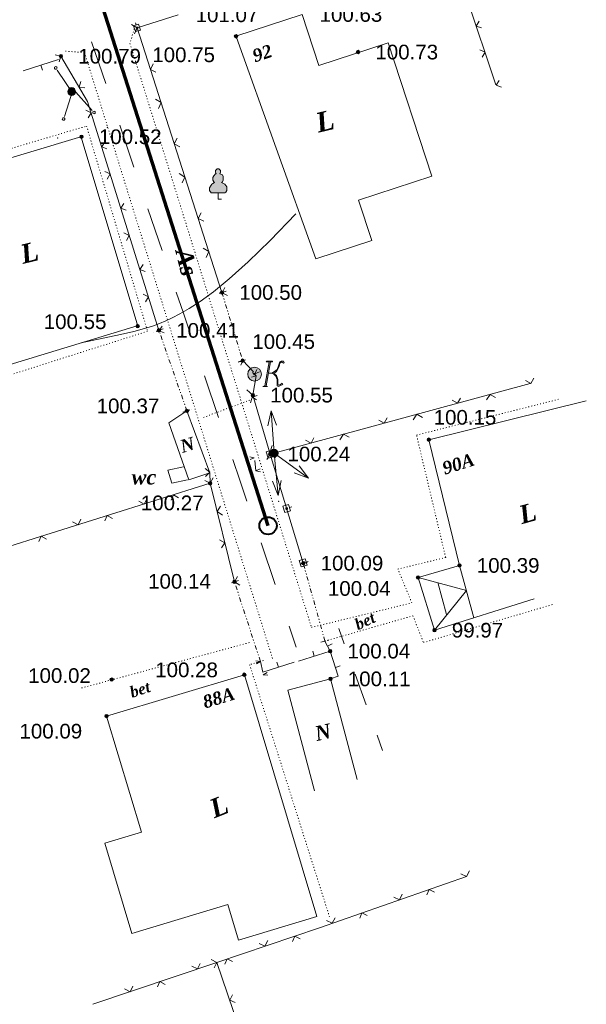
# Model space of a CAD drawing. Header units: millimetres. Extents: x 9396 to 25236, y 15106 to 31102.
# Tile 183 of 256: x 11044 to 11110, y 16645 to 16759. Entities that reach past the tile are written whole.
import ezdxf
from ezdxf.enums import TextEntityAlignment as Align

# ---------------------------------------------------------------- set-up
doc = ezdxf.new("R2010")
doc.units = ezdxf.units.MM
for name, pattern in [('DIVIDE', [1.25, 0.5, -0.25, 0, -0.25, 0, -0.25]), ('DOT', [0.25, 0, -0.25]), ('HIDDEN', [0.375, 0.25, -0.125])]:
    doc.linetypes.add(name, pattern=pattern)
for name, color, linetype, lineweight, true_color in [('1001010', 7, 'Continuous', 9, 0x000000), ('10010110', 7, 'Continuous', 20, 0xa25100), ('1070000', 7, 'DOT', 9, 0x000000), ('2030012', 7, 'Continuous', 9, 0x000000), ('21100200', 7, 'HIDDEN', 0, 0x800080), ('3000105', 7, 'DIVIDE', 9, 0x000000), ('3000130', 7, 'Continuous', 9, 0x000000), ('3000220', 7, 'Continuous', 9, 0x000000), ('3000260', 7, 'Continuous', 9, 0x000000), ('4000210', 7, 'Continuous', 9, 0x000000), ('5010210', 7, 'Continuous', 20, 0x008000), ('5010410', 7, 'Continuous', 9, 0x000000), ('6011210', 1, 'Continuous', 9, 0xff0000), ('9010110', 7, 'Continuous', 9, 0x000000)]:
    doc.layers.add(name, color=color, linetype=linetype, lineweight=lineweight, true_color=true_color)
doc.layers.add('Канализация', color=1, linetype='Continuous', lineweight=70)
doc.layers.add('Колодец канал', color=3, linetype='Continuous', lineweight=40)
doc.styles.add('1', font='timesbi.ttf', dxfattribs={"height": 0.0012697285})
doc.styles.add('10', font='timesbi.ttf', dxfattribs={"height": 0.001481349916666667})
doc.styles.add('9', font='timesbi.ttf', dxfattribs={"height": 0.001692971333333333})
doc.styles.add('F2', font='arial.ttf', dxfattribs={"height": 0.001692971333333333})

# ---------------------------------------------------------------- blocks, each defined once
blk = doc.blocks.new('SYMBOL21100200')
at = {"true_color": 0x800080}
h = blk.add_hatch(color=216, dxfattribs=at)
edge = h.paths.add_edge_path()
edge.add_arc((0, 0), 0.1, 0, 360)
at = {"color": 216, "linetype": 'Continuous', "lineweight": 0, "true_color": 0x800080}
blk.add_circle((0, 0), 0.1, dxfattribs=at)
blk = doc.blocks.new('SYMBOL4000210')
at = {"true_color": 0xffffff}
blk.add_hatch(color=7, dxfattribs=at).paths.add_polyline_path([(0.05, 1.75), (-0.05, 1.75), (-0.15, 1.65), (-0.15, 1.55), (-0.1, 1.45), (-0.15, 1.45), (-0.25, 1.35), (-0.3, 1.25), (-0.3, 1.1), (-0.25, 1), (-0.2, 0.95), (-0.3, 0.9), (-0.35, 0.85), (-0.4, 0.8), (-0.5, 0.65), (-0.5, 0.5), (-0.4, 0.35), (-0.3, 0.35), (-0.1, 0.35), (0, 0.35), (0.15, 0.35), (0.4, 0.35), (0.45, 0.4), (0.5, 0.5), (0.5, 0.7), (0.4, 0.85), (0.2, 0.95), (0.25, 1), (0.3, 1.1), (0.3, 1.3), (0.25, 1.4), (0.1, 1.45), (0.15, 1.55), (0.15, 1.65)])
at = {"color": 18, "linetype": 'Continuous', "lineweight": 0, "true_color": 0x000000, "flags": 128}
blk.add_lwpolyline([(0.05, 1.75), (-0.05, 1.75), (-0.15, 1.65), (-0.15, 1.55), (-0.1, 1.45), (-0.15, 1.45), (-0.25, 1.35), (-0.3, 1.25), (-0.3, 1.1), (-0.25, 1), (-0.2, 0.95), (-0.3, 0.9), (-0.35, 0.85), (-0.4, 0.8), (-0.5, 0.65), (-0.5, 0.5), (-0.4, 0.35), (-0.3, 0.35), (-0.1, 0.35), (0, 0.35), (0.15, 0.35), (0.4, 0.35), (0.45, 0.4), (0.5, 0.5), (0.5, 0.7), (0.4, 0.85), (0.2, 0.95), (0.25, 1), (0.3, 1.1), (0.3, 1.3), (0.25, 1.4), (0.1, 1.45), (0.15, 1.55), (0.15, 1.65), (0.05, 1.75)], close=True, dxfattribs=at)
blk.add_lwpolyline([(0, 0.35), (0, 0), (0.2, 0)], dxfattribs=at)
blk = doc.blocks.new('SYMBOL5010410')
at = {"true_color": 0xffffff}
for points in [[(0.6715, 0.711), (0.8295, 0.711), (0.5925, -0.6715), (0.474, -0.711), (0.7505, -0.711), (0.6715, -0.6715), (0.9085, 0.711), (1.027, 0.711), (1.027, 0.7505), (0.711, 0.7505)], [(1, 0.05), (1.15, 0.15), (1.3035, 0.2765), (1.3825, 0.474), (1.4615, 0.711), (1.5405, 0.7505), (1.659, 0.7505), (1.6985, 0.6715), (1.659, 0.632), (1.58, 0.6715), (1.5405, 0.711), (1.4615, 0.632), (1.422, 0.4345), (1.264, 0.158), (1.106, 0.0395), (1.264, -0.079), (1.343, -0.316), (1.343, -0.553), (1.3825, -0.632), (1.501, -0.5925), (1.58, -0.5135), (1.6195, -0.5925), (1.4615, -0.6715), (1.3825, -0.711), (1.3035, -0.6715), (1.3035, -0.553), (1.3035, -0.316), (1.2245, -0.1185), (1.106, 0)], [(-0.0395, -0.0395), (0.0395, -0.0395), (0.0395, 0.0395), (-0.0395, 0.0395)]]:
    blk.add_hatch(color=7, dxfattribs=at).paths.add_polyline_path(points)
h = blk.add_hatch(color=7, dxfattribs=at)
edge = h.paths.add_edge_path()
edge.add_arc((0, 0), 0.395, 0, 360)
at = {"color": 18, "linetype": 'Continuous', "lineweight": 0, "true_color": 0x000000, "flags": 128}
for points in [[(0.6715, 0.711), (0.8295, 0.711), (0.5925, -0.6715), (0.474, -0.711), (0.7505, -0.711), (0.6715, -0.6715), (0.9085, 0.711), (1.027, 0.711), (1.027, 0.7505), (0.711, 0.7505), (0.6715, 0.711)], [(1, 0.05), (1, 0.05), (1.15, 0.15), (1.3035, 0.2765), (1.3825, 0.474), (1.4615, 0.711), (1.5405, 0.7505), (1.659, 0.7505), (1.6985, 0.6715), (1.659, 0.632), (1.58, 0.6715), (1.5405, 0.711), (1.4615, 0.632), (1.422, 0.4345), (1.264, 0.158), (1.106, 0.0395), (1.264, -0.079), (1.343, -0.316), (1.343, -0.553), (1.3825, -0.632), (1.501, -0.5925), (1.58, -0.5135), (1.6195, -0.5925), (1.4615, -0.6715), (1.3825, -0.711), (1.3035, -0.6715), (1.3035, -0.553), (1.3035, -0.316), (1.2245, -0.1185), (1.106, 0), (1, 0.05)], [(-0.0395, -0.0395), (0.0395, -0.0395), (0.0395, 0.0395), (-0.0395, 0.0395)]]:
    blk.add_lwpolyline(points, close=True, dxfattribs=at)
blk.add_lwpolyline([(1, 0.05), (0.8, 0.05)], dxfattribs=at)
at = {"color": 3, "linetype": 'Continuous', "lineweight": 0, "true_color": 0x00ea00}
blk.add_circle((0, 0), 0.395, dxfattribs=at)
blk = doc.blocks.new('SYMBOL2030012')
at = {"true_color": 0xffffff}
h = blk.add_hatch(color=7, dxfattribs=at)
edge = h.paths.add_edge_path()
edge.add_arc((0, 0), 0.225, 0, 360)
at = {"true_color": 0x000000}
h = blk.add_hatch(color=18, dxfattribs=at)
edge = h.paths.add_edge_path()
edge.add_arc((0, 0), 0.05, 0, 360)
at = {"color": 18, "linetype": 'Continuous', "lineweight": 0, "true_color": 0x000000}
for radius in [0.225, 0.05]:
    blk.add_circle((0, 0), radius, dxfattribs=at)

msp = doc.modelspace()

# ---------------------------------------------------------------- linework, layer by layer
at = {"layer": '1001010', "color": 253}
for p, q in [((11051.42659698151, 16745.19915991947), (11057.94164498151, 16723.35961991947)), ((11057.86903498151, 16723.38377991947), (11039.82429298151, 16717.92103991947)), ((11061.52263098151, 16712.21477991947), (11063.60941898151, 16713.58171991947)), ((11095.04828098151, 16695.73485991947), (11096.72801698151, 16689.69259991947)), ((11092.55607098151, 16693.76361991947), (11093.56494298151, 16690.06269991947)), ((11070.23921698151, 16683.10909991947), (11054.34083498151, 16678.32925991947)), ((11080.18680898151, 16682.63201991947), (11075.24610898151, 16681.32155991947)), ((11080.18667098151, 16682.63185991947), (11083.26317298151, 16671.03305991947)), ((11075.24608698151, 16681.32145991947), (11078.32258898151, 16669.72265991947))]:
    msp.add_line(p, q, dxfattribs=at)
for points in [[(11069.27174498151, 16756.84675991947, 0), (11076.91848498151, 16759.35115991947, 0), (11078.84841498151, 16753.45905991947, 0), (11086.83090898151, 16756.07385991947, 0)], [(11069.32887698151, 16756.68991991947, 0), (11078.47294098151, 16731.15385991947, 0), (11084.93508898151, 16733.27065991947, 0), (11083.41593898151, 16737.90825991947, 0), (11091.87400498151, 16740.67865991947, 0), (11086.83090898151, 16756.07385991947, 0)], [(11051.48897298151, 16745.26573991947, 0), (11033.41115698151, 16739.82465991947, 0), (11039.92636698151, 16717.98505991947, 0)], [(11109.68766698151, 16714.75789991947, 0), (11091.51985098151, 16710.25331991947, 0), (11095.04828098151, 16695.73485991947, 0), (11090.27414898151, 16694.34611991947, 0), (11092.18551698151, 16688.26237991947, 0), (11103.66037698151, 16691.87951991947, 0)], [(11063.60941898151, 16713.58171991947, 0), (11066.24319698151, 16706.43851991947, 0), (11063.82720698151, 16705.62851991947, 0), (11061.52263098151, 16712.21477991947, 0)], [(11063.68587298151, 16705.61481991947, 0), (11061.89168898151, 16705.22731991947, 0), (11061.40084498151, 16706.75207991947, 0), (11063.23608498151, 16707.11387991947, 0)], [(11090.27414898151, 16694.34611991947, 0), (11095.88729898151, 16692.85521991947, 0), (11092.18551698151, 16688.26237991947, 0)], [(11070.23921698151, 16683.10909991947, 0), (11078.58462698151, 16655.20679991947, 0), (11069.55013698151, 16652.47345991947, 0), (11068.31761298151, 16656.57225991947, 0)], [(11054.34083498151, 16678.32925991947, 0), (11058.37213698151, 16664.92185991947, 0), (11054.13907898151, 16663.64905991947, 0), (11057.26622698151, 16653.24905991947, 0), (11068.31761298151, 16656.57225991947, 0)]]:
    msp.add_polyline3d(points, dxfattribs=at)
at = {"layer": '10010110'}
msp.add_polyline3d([(11076.17811498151, 16736.35077991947, 0), (11073.20878330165, 16733.26960171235, 0), (11070.66224216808, 16730.79100817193, 0), (11068.49685818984, 16728.83949091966, 0), (11066.67099797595, 16727.33954157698, 0), (11065.14302813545, 16726.21565176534, 0), (11063.87131527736, 16725.39231310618, 0), (11062.81422601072, 16724.79401722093, 0), (11061.93012694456, 16724.34525573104, 0), (11061.16825233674, 16723.97902024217, 0), (11060.44130704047, 16723.6623022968, 0), (11059.65286355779, 16723.37059342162, 0), (11058.70649439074, 16723.07938514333, 0), (11057.50577204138, 16722.76416898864, 0), (11055.95426901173, 16722.40043648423, 0), (11053.95555780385, 16721.9636791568, 0), (11051.41321091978, 16721.42938853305, 0)], dxfattribs=at)
at = {"layer": '1070000', "color": 253}
for p, q in [((11070.85513298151, 16714.82519991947), (11065.47071698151, 16712.80651991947)), ((11051.46686898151, 16681.58423991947), (11070.85039498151, 16686.83281991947))]:
    msp.add_line(p, q, dxfattribs=at)
for points in [[(11057.53536237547, 16757.70268600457, 0), (11057.04452596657, 16756.00442325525, 0), (11077.98455898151, 16688.58233991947, 0)], [(11049.60098540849, 16755.11459604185, 0), (11051.80449064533, 16754.95750517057, 0), (11073.54208498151, 16684.81411991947, 0)], [(11030.70460898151, 16748.70311991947, 0), (11033.00074498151, 16740.81713991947, 0), (11052.03651098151, 16746.46715991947, 0), (11059.07142898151, 16722.77677991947, 0), (11035.07833498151, 16715.14431991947, 0), (11032.50210498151, 16723.47063991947, 0), (11034.18759098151, 16724.16449991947, 0), (11027.25175698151, 16747.45837991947, 0)], [(11077.98455898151, 16688.58233991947, 0), (11089.56078098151, 16691.40847991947, 0), (11087.94622698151, 16695.31127991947, 0), (11093.46512298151, 16696.65705991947, 0), (11090.10247698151, 16710.78783991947, 0), (11106.65916298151, 16714.95977991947, 0)], [(11079.53882898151, 16686.99901991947, 0), (11089.69512298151, 16689.92811991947, 0), (11090.90602698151, 16686.83281991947, 0), (11105.98215898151, 16691.27391991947, 0)], [(11072.09727098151, 16684.65075991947, 0), (11070.84995898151, 16684.27581991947, 0), (11080.13248298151, 16654.93763991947, 0)]]:
    msp.add_polyline3d(points, dxfattribs=at)
at = {"layer": '3000105', "color": 253}
for p, q in [((11068.13767869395, 16727.4087518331), (11067.08495732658, 16727.08972562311)), ((11067.65916898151, 16727.26373991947), (11070.04774098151, 16719.38193991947)), ((11060.8550901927, 16723.04334977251), (11059.81589112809, 16722.68270409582)), ((11063.60941898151, 16713.58171991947), (11060.38272698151, 16722.87941991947)), ((11069.56923126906, 16719.23692800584), (11070.62195263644, 16719.55595421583)), ((11063.13705577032, 16713.41779006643), (11064.17625483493, 16713.77843574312)), ((11077.51997724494, 16696.12184420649), (11076.46021906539, 16695.82703477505)), ((11079.53882898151, 16686.99901991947), (11077.03826898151, 16695.98783991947)), ((11069.5743386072, 16694.00149578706), (11068.52852543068, 16693.66050487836)), ((11072.09727098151, 16684.65075991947), (11069.09896898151, 16693.84649991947)), ((11079.05712071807, 16686.86501563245), (11080.11687889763, 16687.15982506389)), ((11071.62190135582, 16684.49576405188), (11072.66771453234, 16684.83675496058))]:
    msp.add_line(p, q, dxfattribs=at)
at = {"layer": '3000130', "color": 253}
for p, q in [((11057.86632098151, 16757.80393991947), (11062.61798098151, 16759.31745991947)), ((11057.68088953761, 16758.37672905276), (11057.76088953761, 16758.13672905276)), ((11073.22010898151, 16708.59029991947), (11077.03826898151, 16695.98783991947)), ((11073.79088953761, 16708.76672905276), (11073.55088953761, 16708.69672905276)), ((11075.70088953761, 16702.48672905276), (11075.46088953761, 16702.40672905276)), ((11077.60088953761, 16696.20672905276), (11077.36088953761, 16696.12672905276))]:
    msp.add_line(p, q, dxfattribs=at)
for points in [[(11057.69088953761, 16757.37672905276, 0), (11058.26088953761, 16757.55672905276, 0), (11058.04088953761, 16758.22672905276, 0), (11057.47088953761, 16758.04672905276, 0), (11057.69088953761, 16757.37672905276, 0)], [(11057.87088953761, 16757.70672905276, 0), (11057.91088953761, 16757.72672905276, 0), (11057.95088953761, 16757.75672905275, 0), (11057.96088953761, 16757.80672905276, 0), (11057.95088953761, 16757.84672905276, 0), (11057.91088953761, 16757.88672905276, 0), (11057.87088953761, 16757.89672905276, 0), (11057.82088953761, 16757.88672905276, 0), (11057.78088953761, 16757.84672905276, 0), (11057.77088953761, 16757.80672905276, 0), (11057.78088953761, 16757.75672905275, 0), (11057.82088953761, 16757.72672905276, 0), (11057.87088953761, 16757.70672905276, 0)], [(11072.77088953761, 16708.85672905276, 0), (11073.00088953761, 16708.12672905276, 0), (11073.67088953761, 16708.32672905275, 0), (11073.44088953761, 16709.05672905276, 0), (11072.77088953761, 16708.85672905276, 0)], [(11073.22088953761, 16708.48672905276, 0), (11073.27088953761, 16708.49672905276, 0), (11073.31088953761, 16708.53672905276, 0), (11073.32088953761, 16708.58672905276, 0), (11073.31088953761, 16708.64672905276, 0), (11073.27088953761, 16708.67672905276, 0), (11073.22088953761, 16708.69672905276, 0), (11073.17088953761, 16708.67672905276, 0), (11073.13088953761, 16708.64672905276, 0), (11073.11088953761, 16708.58672905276, 0), (11073.13088953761, 16708.53672905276, 0), (11073.17088953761, 16708.49672905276, 0), (11073.22088953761, 16708.48672905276, 0)], [(11074.68088953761, 16702.57672905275, 0), (11074.90088953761, 16701.84672905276, 0), (11075.57088953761, 16702.04672905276, 0), (11075.35088953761, 16702.77672905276, 0), (11074.68088953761, 16702.57672905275, 0)], [(11075.12088953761, 16702.20672905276, 0), (11075.17088953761, 16702.21672905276, 0), (11075.21088953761, 16702.25672905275, 0), (11075.23088953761, 16702.30672905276, 0), (11075.21088953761, 16702.36672905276, 0), (11075.17088953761, 16702.39672905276, 0), (11075.12088953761, 16702.41672905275, 0), (11075.07088953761, 16702.39672905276, 0), (11075.03088953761, 16702.36672905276, 0), (11075.02088953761, 16702.30672905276, 0), (11075.03088953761, 16702.25672905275, 0), (11075.07088953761, 16702.21672905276, 0), (11075.12088953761, 16702.20672905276, 0)], [(11076.58088953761, 16696.29672905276, 0), (11076.80088953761, 16695.55672905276, 0), (11077.47088953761, 16695.76672905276, 0), (11077.25088953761, 16696.49672905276, 0), (11076.58088953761, 16696.29672905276, 0)], [(11077.02088953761, 16695.92672905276, 0), (11077.08088953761, 16695.93672905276, 0), (11077.12088953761, 16695.97672905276, 0), (11077.13088953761, 16696.02672905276, 0), (11077.12088953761, 16696.07672905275, 0), (11077.08088953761, 16696.11672905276, 0), (11077.02088953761, 16696.13672905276, 0), (11076.97088953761, 16696.11672905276, 0), (11076.93088953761, 16696.07672905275, 0), (11076.92088953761, 16696.02672905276, 0), (11076.93088953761, 16695.97672905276, 0), (11076.97088953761, 16695.93672905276, 0), (11077.02088953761, 16695.92672905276, 0)]]:
    msp.add_polyline3d(points, close=True, dxfattribs=at)
at = {"layer": '3000220', "color": 253}
for p, q in [((11048.81088953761, 16754.14672905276), (11044.72088953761, 16752.86672905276)), ((11046.76088953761, 16753.50672905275), (11046.94088953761, 16752.93672905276)), ((11079.54088953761, 16686.99672905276), (11080.14088953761, 16685.83672905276)), ((11076.49088953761, 16684.69672905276), (11080.13088953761, 16685.83672905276)), ((11078.31088953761, 16685.26672905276), (11078.13088953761, 16685.84672905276)), ((11079.84088953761, 16686.41672905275), (11080.37088953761, 16686.69672905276)), ((11072.36088953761, 16683.40672905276), (11076.00088953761, 16684.54672905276)), ((11074.18088953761, 16683.97672905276), (11074.00088953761, 16684.54672905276)), ((11080.74088953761, 16683.94672905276), (11081.31088953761, 16684.12672905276))]:
    msp.add_line(p, q, dxfattribs=at)
msp.add_polyline3d([(11080.13088953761, 16685.83672905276, 0), (11081.06088953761, 16682.93672905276, 0), (11080.19088953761, 16682.63672905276, 0)], dxfattribs=at)
at = {"layer": '3000260', "color": 253}
for p, q in [((11093.41633284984, 16768.67189234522, 196.5827002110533), (11099.26799029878, 16751.24145219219, 171.3254322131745)), ((11057.86632098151, 16757.80393991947), (11067.65916898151, 16727.26373991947)), ((11070.04774098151, 16719.38193991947), (11071.28307098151, 16718.07289991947)), ((11071.61719298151, 16717.64327991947), (11071.22375498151, 16715.40317991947)), ((11073.22010898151, 16708.59029991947), (11103.22367698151, 16716.73629991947)), ((11071.22375498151, 16715.40317991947), (11073.22010898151, 16708.59029991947)), ((11071.57887498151, 16706.65275991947), (11071.43300898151, 16707.85973991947)), ((11066.30389298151, 16705.22425991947), (11031.62237698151, 16694.34735991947)), ((11072.09727098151, 16684.65075991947), (11072.35634298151, 16683.40671991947)), ((11067.07006898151, 16649.90341991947), (11097.85798498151, 16559.63745991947))]:
    msp.add_line(p, q, dxfattribs=at)
for points in [[(11097.33088953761, 16758.57672905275, 183.9540662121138), (11096.99088953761, 16758.01672905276, 183.9540662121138), (11097.59088953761, 16757.80672905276, 183.9540662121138)], [(11057.22088953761, 16758.18672905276, 0), (11057.87088953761, 16757.79672905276, 0), (11057.56088953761, 16757.11672905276, 0)], [(11097.39088953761, 16755.26672905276, 183.9540662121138), (11098.01088953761, 16754.98672905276, 183.9540662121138), (11097.68088953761, 16754.40672905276, 183.9540662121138)], [(11048.41088953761, 16754.68672905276, 0), (11049.08088953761, 16754.53672905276, 0), (11048.88088953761, 16753.88672905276, 0)], [(11049.07696298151, 16754.54151991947, 0), (11052.16376898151, 16749.31745991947, 0), (11060.38272698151, 16722.87941991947, 0)], [(11059.72088953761, 16753.65672905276, 0), (11059.40088953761, 16753.00672905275, 0), (11060.03088953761, 16752.68672905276, 0)], [(11099.63088953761, 16751.73672905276, 183.9540662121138), (11099.29088953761, 16751.18672905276, 183.9540662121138), (11099.89088953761, 16750.96672905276, 183.9540662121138)], [(11051.39088953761, 16751.60672905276, 0), (11051.18088953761, 16750.97672905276, 0), (11051.82088953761, 16750.88672905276, 0)], [(11059.98088953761, 16749.58672905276, 0), (11060.63088953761, 16749.18672905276, 0), (11060.32088953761, 16748.51672905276, 0)], [(11051.95088953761, 16748.31672905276, 0), (11052.57088953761, 16748.01672905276, 0), (11052.22088953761, 16747.43672905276, 0)], [(11062.48088953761, 16745.05672905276, 0), (11062.16088953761, 16744.40672905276, 0), (11062.79088953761, 16744.08672905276, 0)], [(11054.14088953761, 16744.63672905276, 0), (11053.79088953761, 16744.07672905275, 0), (11054.39088953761, 16743.83672905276, 0)], [(11054.15088953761, 16741.23672905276, 0), (11054.77088953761, 16740.93672905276, 0), (11054.43088953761, 16740.34672905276, 0)], [(11062.73088953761, 16740.98672905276, 0), (11063.39088953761, 16740.58672905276, 0), (11063.08088953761, 16739.90672905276, 0)], [(11056.34088953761, 16737.54672905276, 0), (11055.99088953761, 16736.99672905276, 0), (11056.59088953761, 16736.75672905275, 0)], [(11065.24088953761, 16736.45672905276, 0), (11064.92088953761, 16735.80672905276, 0), (11065.55088953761, 16735.48672905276, 0)], [(11056.35088953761, 16734.15672905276, 0), (11056.97088953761, 16733.84672905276, 0), (11056.63088953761, 16733.26672905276, 0)], [(11065.49088953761, 16732.38672905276, 0), (11066.14088953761, 16731.98672905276, 0), (11065.84088953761, 16731.30672905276, 0)], [(11058.55088953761, 16730.46672905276, 0), (11058.20088953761, 16729.90672905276, 0), (11058.80088953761, 16729.66672905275, 0)], [(11058.56088953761, 16727.06672905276, 0), (11059.17088953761, 16726.76672905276, 0), (11058.83088953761, 16726.18672905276, 0)], [(11067.99088953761, 16727.84672905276, 0), (11067.68088953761, 16727.20672905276, 0), (11068.31088953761, 16726.88672905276, 0)], [(11060.75088953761, 16723.37672905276, 0), (11060.40088953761, 16722.82672905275, 0), (11061.00088953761, 16722.58672905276, 0)], [(11069.52088953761, 16719.20672905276, 0), (11070.05088953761, 16719.37672905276, 0), (11069.84088953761, 16718.86672905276, 0)], [(11071.17088953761, 16718.00672905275, 0), (11071.62088953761, 16717.63672905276, 0), (11071.08088953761, 16717.45672905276, 0)], [(11071.68088953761, 16718.37672905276, 0), (11071.46088953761, 16717.87672905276, 0), (11071.97088953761, 16718.07672905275, 0)], [(11102.67088953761, 16717.10672905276, 0), (11103.28088953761, 16716.75672905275, 0), (11103.62088953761, 16717.35672905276, 0)], [(11070.52088953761, 16716.00672905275, 0), (11071.23088953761, 16715.38672905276, 0), (11070.96088953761, 16714.51672905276, 0)], [(11098.17088953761, 16714.84672905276, 0), (11098.58088953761, 16715.47672905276, 0), (11099.23088953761, 16715.13672905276, 0)], [(11071.72088953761, 16715.34672905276, 0), (11071.18088953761, 16715.17672905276, 0), (11071.63088953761, 16714.84672905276, 0)], [(11094.21088953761, 16714.80672905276, 0), (11094.83088953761, 16714.45672905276, 0), (11095.17088953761, 16715.06672905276, 0)], [(11089.72088953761, 16712.55672905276, 0), (11090.13088953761, 16713.18672905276, 0), (11090.78088953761, 16712.83672905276, 0)], [(11085.76088953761, 16712.51672905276, 0), (11086.38088953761, 16712.16672905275, 0), (11086.71088953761, 16712.77672905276, 0)], [(11081.27088953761, 16710.25672905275, 0), (11081.68088953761, 16710.88672905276, 0), (11082.33088953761, 16710.54672905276, 0)], [(11077.31088953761, 16710.21672905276, 0), (11077.93088953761, 16709.86672905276, 0), (11078.26088953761, 16710.47672905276, 0)], [(11072.82088953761, 16707.96672905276, 0), (11073.23088953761, 16708.59672905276, 0), (11073.88088953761, 16708.24672905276, 0)], [(11073.45088953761, 16709.56672905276, 0), (11073.18088953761, 16708.73672905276, 0), (11073.85088953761, 16708.21672905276, 0)], [(11070.92088953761, 16707.95672905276, 0), (11071.39088953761, 16708.16672905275, 0), (11070.88088953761, 16708.25672905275, 0)], [(11065.76088953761, 16705.98672905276, 0), (11066.24088953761, 16706.49672905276, 0), (11065.72088953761, 16706.92672905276, 0)], [(11069.09896898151, 16693.84649991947, 0), (11066.30389298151, 16705.22425991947, 0), (11066.24319698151, 16706.43851991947, 0)], [(11072.09088953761, 16706.54672905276, 0), (11071.58088953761, 16706.65672905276, 0), (11072.05088953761, 16706.88672905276, 0)], [(11066.63088953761, 16705.84672905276, 0), (11066.29088953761, 16705.21672905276, 0), (11065.68088953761, 16705.55672905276, 0)], [(11059.01088953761, 16703.45672905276, 0), (11058.67088953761, 16702.82672905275, 0), (11058.05088953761, 16703.15672905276, 0)], [(11062.64088953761, 16703.55672905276, 0), (11062.05088953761, 16703.88672905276, 0), (11061.78088953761, 16703.28672905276, 0)], [(11067.72088953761, 16701.55672905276, 0), (11067.11088953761, 16701.95672905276, 0), (11067.47088953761, 16702.56672905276, 0)], [(11051.39088953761, 16701.06672905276, 0), (11051.05088953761, 16700.43672905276, 0), (11050.43088953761, 16700.76672905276, 0)], [(11055.02088953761, 16701.15672905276, 0), (11054.43088953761, 16701.49672905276, 0), (11054.16088953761, 16700.89672905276, 0)], [(11047.40088953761, 16698.76672905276, 0), (11046.81088953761, 16699.10672905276, 0), (11046.54088953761, 16698.50672905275, 0)], [(11067.62088953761, 16697.77672905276, 0), (11067.99088953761, 16698.35672905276, 0), (11067.39088953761, 16698.68672905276, 0)], [(11069.71088953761, 16693.45672905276, 0), (11069.10088953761, 16693.85672905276, 0), (11069.46088953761, 16694.47672905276, 0)], [(11071.57088953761, 16684.72672905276, 0), (11072.10088953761, 16684.64672905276, 0), (11071.64088953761, 16684.37672905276, 0)], [(11072.87088953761, 16683.36672905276, 0), (11072.42088953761, 16683.10672905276, 0), (11072.94088953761, 16683.05672905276, 0)], [(11095.88311298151, 16659.82199991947, 0), (11078.90186698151, 16653.90465991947, 0), (11067.07006898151, 16649.90341991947, 0), (11052.77832898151, 16645.07025991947, 0)], [(11096.20088953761, 16660.46672905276, 0), (11095.87088953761, 16659.81672905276, 0), (11095.23088953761, 16660.12672905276, 0)], [(11088.45088953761, 16657.76672905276, 0), (11088.12088953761, 16657.11672905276, 0), (11087.48088953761, 16657.42672905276, 0)], [(11092.17088953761, 16657.99672905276, 0), (11091.56088953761, 16658.31672905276, 0), (11091.30088953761, 16657.69672905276, 0)], [(11084.42088953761, 16655.29672905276, 0), (11083.81088953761, 16655.61672905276, 0), (11083.55088953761, 16654.99672905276, 0)], [(11080.70088953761, 16655.05672905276, 0), (11080.37088953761, 16654.41672905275, 0), (11079.73088953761, 16654.72672905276, 0)], [(11076.66088953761, 16652.61672905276, 0), (11076.05088953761, 16652.93672905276, 0), (11075.78088953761, 16652.31672905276, 0)], [(11072.93088953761, 16652.41672905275, 0), (11072.60088953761, 16651.77672905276, 0), (11071.96088953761, 16652.08672905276, 0)], [(11065.16088953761, 16649.78672905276, 0), (11064.82088953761, 16649.14672905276, 0), (11064.18088953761, 16649.45672905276, 0)], [(11066.43088953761, 16650.22672905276, 0), (11067.07088953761, 16649.89672905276, 0), (11066.76088953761, 16649.25672905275, 0)], [(11068.88088953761, 16649.98672905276, 0), (11068.27088953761, 16650.30672905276, 0), (11068.00088953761, 16649.69672905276, 0)], [(11057.38088953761, 16647.15672905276, 0), (11057.05088953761, 16646.51672905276, 0), (11056.41088953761, 16646.82672905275, 0)], [(11061.10088953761, 16647.35672905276, 0), (11060.50088953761, 16647.67672905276, 0), (11060.23088953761, 16647.06672905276, 0)], [(11068.88088953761, 16646.15672905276, 0), (11068.56088953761, 16645.54672905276, 0), (11069.18088953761, 16645.27672905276, 0)]]:
    msp.add_polyline3d(points, dxfattribs=at)
at = {"layer": '5010210'}
for p, q in [((11054.24088953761, 16751.37672905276), (11052.61088953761, 16756.19672905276)), ((11055.87088953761, 16746.55672905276), (11056.68088953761, 16744.14672905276)), ((11056.68088953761, 16744.14672905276), (11057.50088953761, 16741.73672905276)), ((11060.75088953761, 16732.09672905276), (11059.12088953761, 16736.91672905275)), ((11062.38088953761, 16727.27672905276), (11063.20088953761, 16724.86672905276)), ((11063.20088953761, 16724.86672905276), (11064.01088953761, 16722.45672905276)), ((11067.27088953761, 16712.80672905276), (11065.64088953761, 16717.63672905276)), ((11068.90088953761, 16707.98672905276), (11069.72088953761, 16705.57672905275)), ((11069.72088953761, 16705.57672905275), (11070.53088953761, 16703.16672905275)), ((11073.79088953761, 16693.52672905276), (11072.16088953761, 16698.34672905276)), ((11075.42088953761, 16688.70672905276), (11076.23088953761, 16686.29672905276)), ((11081.77088953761, 16686.67672905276), (11081.14088953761, 16688.43672905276)), ((11083.03088953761, 16683.16672905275), (11084.30088953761, 16679.64672905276)), ((11086.19088953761, 16674.37672905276), (11085.56088953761, 16676.13672905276))]:
    msp.add_line(p, q, dxfattribs=at)
at = {"layer": '6011210'}
for q in [(11073.34288431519, 16713.58535506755), (11074.137539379, 16703.81851219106), (11077.64318407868, 16705.82244044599)]:
    msp.add_line((11073.67465698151, 16708.69659991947), q, dxfattribs=at)
for points in [[(11072.95913655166, 16711.855401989, 0), (11073.34288431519, 16713.58535506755, 0), (11073.34288431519, 16713.58535506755, 0), (11073.95684168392, 16711.92311069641, 0)], [(11076.55962972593, 16707.22454955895, 0), (11077.64318407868, 16705.82244044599, 0), (11077.64318407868, 16705.82244044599, 0), (11075.97306656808, 16706.41464606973, 0)], [(11074.47471158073, 16705.55814287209, 0), (11074.137539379, 16703.81851219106, 0), (11074.137539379, 16703.81851219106, 0), (11073.47918347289, 16705.46367707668, 0)]]:
    msp.add_polyline3d(points, dxfattribs=at)
msp.add_point((11074.20318301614, 16703.12672649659), dxfattribs=at)
at = {"layer": '9010110', "color": 253}
for p, q in [((11050.49789573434, 16750.20275249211, 185.7169603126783), (11048.64539226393, 16752.93372867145, 185.7169603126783)), ((11050.49271583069, 16750.71136952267, 92.85848015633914), (11049.48067426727, 16747.57038689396, 92.85848015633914)), ((11050.49271583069, 16750.71136952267, 149.7645756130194), (11052.69812019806, 16748.25653926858, 149.7645756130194))]:
    msp.add_line(p, q, dxfattribs=at)
for points in [[(11048.62698285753, 16753.1819992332, 185.7169603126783), (11048.60688666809, 16753.2569992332, 185.7169603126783), (11048.55198285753, 16753.31190304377, 185.7169603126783), (11048.47698285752, 16753.3319992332, 185.7169603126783), (11048.40198285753, 16753.31190304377, 185.7169603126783), (11048.34707904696, 16753.2569992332, 185.7169603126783), (11048.32698285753, 16753.1819992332, 185.7169603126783), (11048.34707904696, 16753.1069992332, 185.7169603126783), (11048.40198285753, 16753.05209542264, 185.7169603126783), (11048.47698285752, 16753.0319992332, 185.7169603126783), (11048.55198285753, 16753.05209542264, 185.7169603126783), (11048.60688666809, 16753.1069992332, 185.7169603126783), (11048.62698285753, 16753.1819992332, 185.7169603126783)], [(11049.53867048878, 16747.28484301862, 92.85848015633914), (11049.51857429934, 16747.35984301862, 92.85848015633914), (11049.46367048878, 16747.41474682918, 92.85848015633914), (11049.38867048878, 16747.43484301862, 92.85848015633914), (11049.31367048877, 16747.41474682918, 92.85848015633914), (11049.25876667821, 16747.35984301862, 92.85848015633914), (11049.23867048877, 16747.28484301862, 92.85848015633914), (11049.25876667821, 16747.20984301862, 92.85848015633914), (11049.31367048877, 16747.15493920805, 92.85848015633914), (11049.38867048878, 16747.13484301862, 92.85848015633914), (11049.46367048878, 16747.15493920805, 92.85848015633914), (11049.51857429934, 16747.20984301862, 92.85848015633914), (11049.53867048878, 16747.28484301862, 92.85848015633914)], [(11053.04861150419, 16748.03337288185, 149.7645756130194), (11053.02851531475, 16748.10837288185, 149.7645756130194), (11052.97361150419, 16748.16327669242, 149.7645756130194), (11052.89861150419, 16748.18337288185, 149.7645756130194), (11052.82361150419, 16748.16327669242, 149.7645756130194), (11052.76870769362, 16748.10837288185, 149.7645756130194), (11052.74861150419, 16748.03337288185, 149.7645756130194), (11052.76870769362, 16747.95837288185, 149.7645756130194), (11052.82361150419, 16747.90346907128, 149.7645756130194), (11052.89861150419, 16747.88337288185, 149.7645756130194), (11052.97361150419, 16747.90346907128, 149.7645756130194), (11053.02851531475, 16747.95837288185, 149.7645756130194), (11053.04861150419, 16748.03337288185, 149.7645756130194)]]:
    msp.add_polyline3d(points, close=True, dxfattribs=at)
at = {"layer": '9010110'}
for p in [(11054.43306277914, 16746.32537888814, 149.7645756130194), (11048.68665133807, 16745.10604914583, 92.85848015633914)]:
    msp.add_point(p, dxfattribs=at)
at = {"layer": 'Канализация'}
msp.add_lwpolyline([(11072.97287882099, 16700.32350984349), (11051.67529003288, 16767.21349775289)], dxfattribs=at)
at = {"layer": 'Колодец канал'}
msp.add_circle((11072.97287882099, 16700.32350984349), 0.9999999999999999, dxfattribs=at)

# ---------------------------------------------------------------- block references
at = {"layer": '2030012', "color": 253, "xscale": 2, "yscale": 2, "zscale": 2}
for p in [(11050.3260080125, 16750.45615081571), (11073.67465698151, 16708.69659991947)]:
    msp.add_blockref('SYMBOL2030012', p, dxfattribs=at)
at = {"layer": '21100200', "xscale": 2, "yscale": 2, "zscale": 2}
for p in [(11069.27798098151, 16756.83745991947, 201.5), (11083.35798098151, 16755.01745991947, 201.46), (11049.07798098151, 16754.53745991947, 201.58), (11051.45798098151, 16745.23745991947, 201.04), (11067.65798098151, 16727.25745991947, 201), (11057.93798098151, 16723.35745991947, 201.1), (11060.37798098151, 16722.87745991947, 200.82), (11070.03798098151, 16719.37745991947, 200.9), (11071.21798098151, 16715.39745991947, 201.1), (11063.61798098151, 16713.57745991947, 200.74), (11091.51798098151, 16710.25745991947, 200.3), (11073.21798098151, 16708.59745991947, 200.48), (11066.29798098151, 16705.21745991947, 200.54), (11077.03798098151, 16695.99745991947, 200.18), (11095.05798098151, 16695.73745991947, 200.78), (11069.09798098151, 16693.83745991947, 200.28), (11090.27798098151, 16694.33745991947, 200.08), (11092.17798098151, 16688.25745991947, 199.94), (11080.13798098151, 16685.83745991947, 200.08), (11054.93798098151, 16682.55745991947, 200.04), (11070.23798098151, 16683.11745991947, 200.56), (11080.17798098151, 16682.63745991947, 200.22), (11054.33798098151, 16678.33745991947, 200.18)]:
    msp.add_blockref('SYMBOL21100200', p, dxfattribs=at)
at = {"layer": '4000210', "color": 253, "xscale": 2, "yscale": 2, "zscale": 2}
msp.add_blockref('SYMBOL4000210', (11067.20344698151, 16738.04169991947), dxfattribs=at)
at = {"layer": '5010410', "color": 253, "xscale": 2, "yscale": 2, "zscale": 2}
msp.add_blockref('SYMBOL5010410', (11071.42537298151, 16717.82135991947), dxfattribs=at)

# ---------------------------------------------------------------- texts
at = {"layer": '1001010', "color": 1, "true_color": 0xff0000, "style": '10'}
for s, rotation, p in [('92', 18.40000000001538, (11071.24144098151, 16754.52188991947)), ('N', 16.70000000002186, (11062.88291398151, 16709.42511991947)), ('90A', 17.5999999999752, (11093.14090798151, 16706.91013991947)), ('88A', 17.09999999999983, (11065.49111998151, 16679.91127991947))]:
    msp.add_text(s, height=1.481349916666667, rotation=rotation, dxfattribs=at).set_placement(p, align=Align.MIDDLE_LEFT)
at = {"layer": '1001010', "color": 253, "style": '9'}
for s, height, rotation, p in [('L', 2.263502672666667, 13.50000000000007, (11078.52144098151, 16746.80188991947)), ('L', 2.2029789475, 13.50000000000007, (11044.45006498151, 16731.62539991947)), ('L', 2.0963217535, 15.59999999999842, (11101.98090798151, 16701.51013991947)), ('N', 1.692971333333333, 12.80000000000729, (11078.40492198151, 16676.27245991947)), ('L', 2.161501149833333, 21.69999999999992, (11066.37111998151, 16667.53127991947))]:
    msp.add_text(s, height=height, rotation=rotation, dxfattribs=at).set_placement(p, align=Align.MIDDLE_LEFT)
msp.add_text('wc', height=1.692971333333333, dxfattribs=at).set_placement((11057.24335898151, 16705.93059991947), align=Align.MIDDLE_LEFT)
at = {"layer": '1070000', "color": 253, "style": '1'}
for s, height, rotation, p in [('As', 1.940991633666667, 284.1000000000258, (11063.21454247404, 16732.24251296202)), ('bet', 1.2697285, 24.70000000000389, (11083.08049398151, 16688.83336991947)), ('bet', 1.2697285, 18.09999999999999, (11057.07863198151, 16681.04852991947))]:
    msp.add_text(s, height=height, rotation=rotation, dxfattribs=at).set_placement(p, align=Align.MIDDLE_LEFT)
at = {"layer": '21100200', "color": 253, "style": 'F2'}
for s, p in [('101.07', (11064.61798098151, 16759.31745991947, 202.14)), ('100.63', (11078.91798098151, 16759.35745991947, 201.26)), ('100.79', (11051.07798098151, 16754.53745991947, 201.58)), ('100.75', (11059.61798098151, 16754.69745991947, 201.5)), ('100.73', (11085.35798098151, 16755.01745991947, 201.46)), ('100.52', (11053.45798098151, 16745.23745991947, 201.04)), ('100.50', (11069.65798098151, 16727.25745991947, 201)), ('100.55', (11047.09798098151, 16723.87745991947, 201.1)), ('100.41', (11062.37798098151, 16722.87745991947, 200.82)), ('100.45', (11071.15798098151, 16721.57745991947, 200.9)), ('100.55', (11073.21798098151, 16715.39745991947, 201.1)), ('100.37', (11053.19798098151, 16714.15745991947, 200.74)), ('100.15', (11092.07798098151, 16712.83745991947, 200.3)), ('100.24', (11075.21798098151, 16708.59745991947, 200.48)), ('100.27', (11058.29798098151, 16702.95745991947, 200.54)), ('100.09', (11079.03798098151, 16695.99745991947, 200.18)), ('100.39', (11097.05798098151, 16695.73745991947, 200.78)), ('100.14', (11059.13798098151, 16693.89745991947, 200.28)), ('100.04', (11079.87798098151, 16693.07745991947, 200.08)), ('99.97', (11094.17798098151, 16688.25745991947, 199.94)), ('100.04', (11082.13798098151, 16685.83745991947, 200.08)), ('100.02', (11045.29798098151, 16683.01745991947, 200.04)), ('100.28', (11059.95798098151, 16683.67745991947, 200.56)), ('100.11', (11082.17798098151, 16682.63745991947, 200.22)), ('100.09', (11044.29798098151, 16676.59745991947, 200.18))]:
    msp.add_text(s, height=1.692971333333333, dxfattribs=at).set_placement(p, align=Align.MIDDLE_LEFT)

doc.saveas('drawing.dxf')
